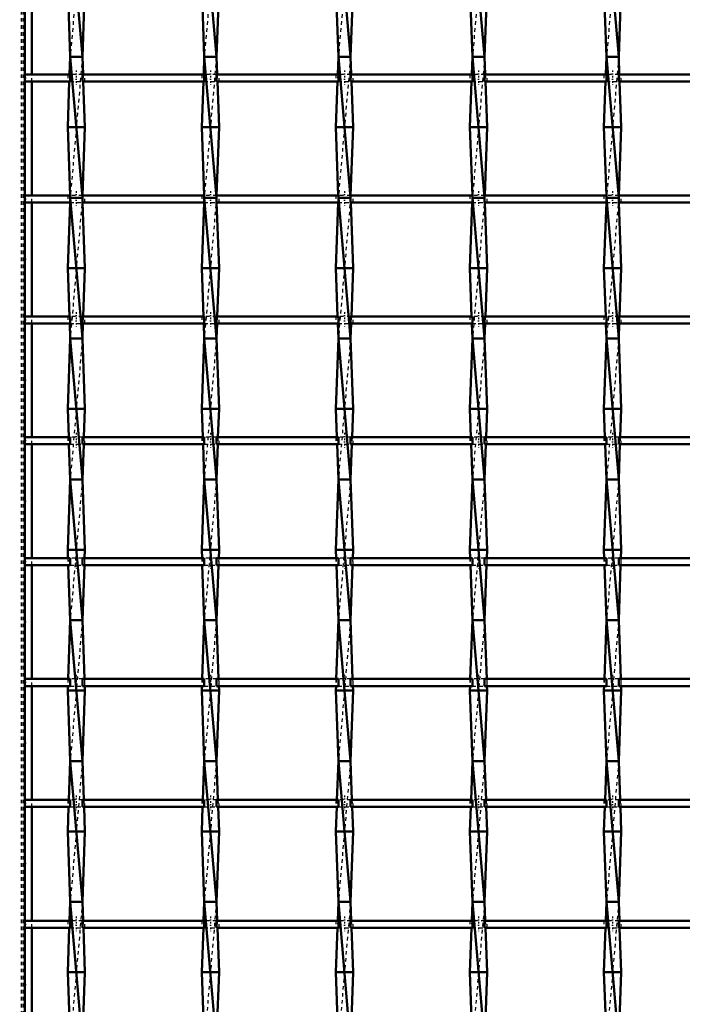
# Model space of a CAD drawing. Header units: millimetres. Extents: x -930 to 585, y -500 to 916.
# Tile 9 of 25: x -549 to -361, y 149 to 429. Entities that reach past the tile are written whole.
import ezdxf

# ---------------------------------------------------------------- set-up
doc = ezdxf.new("R2010")
doc.units = ezdxf.units.MM
doc.linetypes.add('Center', pattern=[1.5, 0.45, -0.5, 0.05, -0.5])
doc.linetypes.add('Dashed', pattern=[2, 1, -1])
for name, color, linetype, lineweight in [('2d ConnectionPoints', 7, 'Continuous', 50), ('AM_0', 7, 'Continuous', 50), ('AM_5', 3, 'Continuous', 25), ('AM_7', 7, 'Center', 25), ('AM_9', 6, 'Dashed', 25)]:
    doc.layers.add(name, color=color, linetype=linetype, lineweight=lineweight)
doc.dimstyles.new('ISO-25', dxfattribs={"dimtxt": 2.5, "dimasz": 2.5, "dimexe": 1.25, "dimexo": 0.625, "dimtad": 1, "dimtxsty": 'Standard', "dimcen": 2.5, "dimadec": 0, "dimazin": 0, "dimtfac": 1, "dimtmove": 0, "dimatfit": 3, "dimfxl": 1, "dimarcsym": 0})

# ---------------------------------------------------------------- blocks, each defined once
blk = doc.blocks.new('3_3egbe3l5vehtsiebuu7mvmm3l________0_in_LSSP23034382111100100035010_4')
at = {"layer": 'AM_0'}
for p, q in [((-535.13, 458), (-531.67, 418)), ((-535.85, 438), (-535.13, 418)), ((-530.95, 438), (-531.67, 418)), ((-535.13, 418), (-535.31, 412.96)), ((-535.13, 418), (-531.67, 378)), ((-531.67, 418), (-535.13, 418)), ((-531.67, 418), (-531.49, 412.96)), ((-535.39, 410.96), (-535.85, 398)), ((-531.41, 410.96), (-530.95, 398)), ((-535.85, 398), (-535.16, 378.63)), ((-530.95, 398), (-535.85, 398)), ((-530.95, 398), (-531.64, 378.63)), ((-531.67, 378), (-535.13, 378)), ((-535.13, 378), (-531.67, 338)), ((-535.18, 376.63), (-535.85, 358)), ((-531.62, 376.63), (-530.95, 358)), ((-530.95, 358), (-535.85, 358)), ((-535.85, 358), (-535.36, 344.3)), ((-530.95, 358), (-531.44, 344.3)), ((-535.29, 342.3), (-535.13, 338)), ((-531.51, 342.3), (-531.67, 338)), ((-535.13, 338), (-535.85, 318)), ((-531.67, 338), (-535.13, 338)), ((-535.13, 338), (-531.67, 298)), ((-531.67, 338), (-530.95, 318)), ((-530.95, 318), (-535.85, 318)), ((-535.85, 318), (-535.56, 309.97)), ((-530.95, 318), (-531.24, 309.97)), ((-535.49, 307.97), (-535.13, 298)), ((-531.31, 307.97), (-531.67, 298)), ((-535.13, 298), (-535.85, 278)), ((-535.13, 298), (-531.67, 258)), ((-531.67, 298), (-535.13, 298)), ((-531.67, 298), (-530.95, 278)), ((-530.95, 278), (-535.85, 278)), ((-535.85, 278), (-535.77, 275.64)), ((-530.95, 278), (-531.03, 275.64)), ((-535.69, 273.64), (-535.13, 258)), ((-531.11, 273.64), (-531.67, 258)), ((-535.13, 258), (-535.73, 241.31)), ((-535.13, 258), (-531.67, 218)), ((-531.67, 258), (-535.13, 258)), ((-531.67, 258), (-531.07, 241.31)), ((-535.8, 239.31), (-535.85, 238)), ((-535.85, 238), (-535.13, 218)), ((-530.95, 238), (-535.85, 238)), ((-530.95, 238), (-531.67, 218)), ((-531, 239.31), (-530.95, 238)), ((-535.13, 218), (-535.53, 206.98)), ((-535.13, 218), (-531.67, 178)), ((-531.67, 218), (-535.13, 218)), ((-531.67, 218), (-531.27, 206.98)), ((-535.6, 204.98), (-535.85, 198)), ((-531.2, 204.98), (-530.95, 198)), ((-535.85, 198), (-535.13, 178)), ((-530.95, 198), (-535.85, 198)), ((-530.95, 198), (-531.67, 178)), ((-535.13, 178), (-535.32, 172.65)), ((-535.13, 178), (-531.67, 138)), ((-531.67, 178), (-535.13, 178)), ((-531.67, 178), (-531.48, 172.65)), ((-535.4, 170.65), (-535.85, 158)), ((-531.4, 170.65), (-530.95, 158)), ((-530.95, 158), (-535.85, 158)), ((-535.85, 158), (-535.13, 138)), ((-530.95, 158), (-531.66, 138.32))]:
    blk.add_line(p, q, dxfattribs=at)
at = {"layer": 'AM_9'}
for p, q in [((-531.67, 458), (-535.13, 418)), ((-531.67, 418), (-535.13, 378)), ((-535.31, 412.96), (-535.39, 410.96)), ((-531.49, 412.96), (-531.41, 410.96)), ((-535.13, 378), (-535.18, 376.63)), ((-535.16, 378.63), (-535.13, 378)), ((-531.67, 378), (-535.13, 338)), ((-531.64, 378.63), (-531.67, 378)), ((-531.67, 378), (-531.62, 376.63)), ((-535.36, 344.3), (-535.29, 342.3)), ((-531.44, 344.3), (-531.51, 342.3)), ((-531.67, 338), (-535.13, 298)), ((-535.56, 309.97), (-535.49, 307.97)), ((-531.24, 309.97), (-531.31, 307.97)), ((-531.67, 298), (-535.13, 258)), ((-535.77, 275.64), (-535.69, 273.64)), ((-531.03, 275.64), (-531.11, 273.64)), ((-531.67, 258), (-535.13, 218)), ((-535.73, 241.31), (-535.8, 239.31)), ((-531.07, 241.31), (-531, 239.31)), ((-531.67, 218), (-535.13, 178)), ((-535.53, 206.98), (-535.6, 204.98)), ((-531.27, 206.98), (-531.2, 204.98)), ((-531.67, 178), (-535.13, 138)), ((-535.32, 172.65), (-535.4, 170.65)), ((-531.48, 172.65), (-531.4, 170.65))]:
    blk.add_line(p, q, dxfattribs=at)
blk = doc.blocks.new('4_963rknraaksx0nqyhf31gqsmm________0_in_LSSP23034382111100100035010_4')
at = {"layer": 'AM_0'}
for p, q in [((-497.03, 458), (-493.57, 418)), ((-497.75, 438), (-497.03, 418)), ((-492.85, 438), (-493.57, 418)), ((-497.03, 418), (-497.21, 412.96)), ((-497.03, 418), (-493.57, 378)), ((-493.57, 418), (-497.03, 418)), ((-493.57, 418), (-493.39, 412.96)), ((-497.29, 410.96), (-497.75, 398)), ((-493.31, 410.96), (-492.85, 398)), ((-492.85, 398), (-497.75, 398)), ((-497.75, 398), (-497.06, 378.63)), ((-492.85, 398), (-493.54, 378.63)), ((-493.57, 378), (-497.03, 378)), ((-497.03, 378), (-493.57, 338)), ((-497.08, 376.63), (-497.75, 358)), ((-493.52, 376.63), (-492.85, 358)), ((-492.85, 358), (-497.75, 358)), ((-497.75, 358), (-497.26, 344.3)), ((-492.85, 358), (-493.34, 344.3)), ((-497.19, 342.3), (-497.03, 338)), ((-493.41, 342.3), (-493.57, 338)), ((-497.03, 338), (-497.75, 318)), ((-497.03, 338), (-493.57, 298)), ((-493.57, 338), (-497.03, 338)), ((-493.57, 338), (-492.85, 318)), ((-492.85, 318), (-497.75, 318)), ((-497.75, 318), (-497.46, 309.97)), ((-492.85, 318), (-493.14, 309.97)), ((-497.39, 307.97), (-497.03, 298)), ((-493.21, 307.97), (-493.57, 298)), ((-497.03, 298), (-497.75, 278)), ((-497.03, 298), (-493.57, 258)), ((-493.57, 298), (-497.03, 298)), ((-493.57, 298), (-492.85, 278)), ((-492.85, 278), (-497.75, 278)), ((-497.75, 278), (-497.67, 275.64)), ((-492.85, 278), (-492.93, 275.64)), ((-497.59, 273.64), (-497.03, 258)), ((-493.01, 273.64), (-493.57, 258)), ((-497.03, 258), (-497.63, 241.31)), ((-497.03, 258), (-493.57, 218)), ((-493.57, 258), (-497.03, 258)), ((-493.57, 258), (-492.97, 241.31)), ((-497.7, 239.31), (-497.75, 238)), ((-497.75, 238), (-497.03, 218)), ((-492.85, 238), (-497.75, 238)), ((-492.85, 238), (-493.57, 218)), ((-492.9, 239.31), (-492.85, 238)), ((-497.03, 218), (-497.43, 206.98)), ((-497.03, 218), (-493.57, 178)), ((-493.57, 218), (-497.03, 218)), ((-493.57, 218), (-493.17, 206.98)), ((-497.5, 204.98), (-497.75, 198)), ((-493.1, 204.98), (-492.85, 198)), ((-492.85, 198), (-497.75, 198)), ((-497.75, 198), (-497.03, 178)), ((-492.85, 198), (-493.57, 178)), ((-497.03, 178), (-497.22, 172.65)), ((-497.03, 178), (-493.57, 138)), ((-493.57, 178), (-497.03, 178)), ((-493.57, 178), (-493.38, 172.65)), ((-497.3, 170.65), (-497.75, 158)), ((-493.3, 170.65), (-492.85, 158)), ((-492.85, 158), (-497.75, 158)), ((-497.75, 158), (-497.03, 138)), ((-492.85, 158), (-493.56, 138.32))]:
    blk.add_line(p, q, dxfattribs=at)
at = {"layer": 'AM_9'}
for p, q in [((-493.57, 458), (-497.03, 418)), ((-493.57, 418), (-497.03, 378)), ((-497.21, 412.96), (-497.29, 410.96)), ((-493.39, 412.96), (-493.31, 410.96)), ((-497.03, 378), (-497.08, 376.63)), ((-497.06, 378.63), (-497.03, 378)), ((-493.57, 378), (-497.03, 338)), ((-493.54, 378.63), (-493.57, 378)), ((-493.57, 378), (-493.52, 376.63)), ((-497.26, 344.3), (-497.19, 342.3)), ((-493.34, 344.3), (-493.41, 342.3)), ((-493.57, 338), (-497.03, 298)), ((-497.46, 309.97), (-497.39, 307.97)), ((-493.14, 309.97), (-493.21, 307.97)), ((-493.57, 298), (-497.03, 258)), ((-497.67, 275.64), (-497.59, 273.64)), ((-492.93, 275.64), (-493.01, 273.64)), ((-493.57, 258), (-497.03, 218)), ((-497.63, 241.31), (-497.7, 239.31)), ((-492.97, 241.31), (-492.9, 239.31)), ((-493.57, 218), (-497.03, 178)), ((-497.43, 206.98), (-497.5, 204.98)), ((-493.17, 206.98), (-493.1, 204.98)), ((-493.57, 178), (-497.03, 138)), ((-497.22, 172.65), (-497.3, 170.65)), ((-493.38, 172.65), (-493.3, 170.65))]:
    blk.add_line(p, q, dxfattribs=at)
blk = doc.blocks.new('5_50bdlquj2d89p5qtvpvhg0ozg________0_in_LSSP23034382111100100035010_4')
at = {"layer": 'AM_0'}
for p, q in [((-458.93, 458), (-455.47, 418)), ((-459.65, 438), (-458.93, 418)), ((-454.75, 438), (-455.47, 418)), ((-458.93, 418), (-459.11, 412.96)), ((-458.93, 418), (-455.47, 378)), ((-455.47, 418), (-458.93, 418)), ((-455.47, 418), (-455.29, 412.96)), ((-459.19, 410.96), (-459.65, 398)), ((-455.21, 410.96), (-454.75, 398)), ((-459.65, 398), (-458.96, 378.63)), ((-454.75, 398), (-459.65, 398)), ((-454.75, 398), (-455.44, 378.63)), ((-458.93, 378), (-455.47, 338)), ((-455.47, 378), (-458.93, 378)), ((-458.98, 376.63), (-459.65, 358)), ((-455.42, 376.63), (-454.75, 358)), ((-454.75, 358), (-459.65, 358)), ((-459.65, 358), (-459.16, 344.3)), ((-454.75, 358), (-455.24, 344.3)), ((-459.09, 342.3), (-458.93, 338)), ((-455.31, 342.3), (-455.47, 338)), ((-458.93, 338), (-459.65, 318)), ((-455.47, 338), (-458.93, 338)), ((-458.93, 338), (-455.47, 298)), ((-455.47, 338), (-454.75, 318)), ((-454.75, 318), (-459.65, 318)), ((-459.65, 318), (-459.36, 309.97)), ((-454.75, 318), (-455.04, 309.97)), ((-459.29, 307.97), (-458.93, 298)), ((-455.11, 307.97), (-455.47, 298)), ((-458.93, 298), (-459.65, 278)), ((-458.93, 298), (-455.47, 258)), ((-455.47, 298), (-458.93, 298)), ((-455.47, 298), (-454.75, 278)), ((-459.65, 278), (-459.57, 275.64)), ((-454.75, 278), (-459.65, 278)), ((-454.75, 278), (-454.83, 275.64)), ((-459.49, 273.64), (-458.93, 258)), ((-454.91, 273.64), (-455.47, 258)), ((-458.93, 258), (-459.53, 241.31)), ((-458.93, 258), (-455.47, 218)), ((-455.47, 258), (-458.93, 258)), ((-455.47, 258), (-454.87, 241.31)), ((-459.6, 239.31), (-459.65, 238)), ((-454.75, 238), (-459.65, 238)), ((-459.65, 238), (-458.93, 218)), ((-454.75, 238), (-455.47, 218)), ((-454.8, 239.31), (-454.75, 238)), ((-458.93, 218), (-459.33, 206.98)), ((-458.93, 218), (-455.47, 178)), ((-455.47, 218), (-458.93, 218)), ((-455.47, 218), (-455.07, 206.98)), ((-459.4, 204.98), (-459.65, 198)), ((-455, 204.98), (-454.75, 198)), ((-459.65, 198), (-458.93, 178)), ((-454.75, 198), (-459.65, 198)), ((-454.75, 198), (-455.47, 178)), ((-458.93, 178), (-459.12, 172.65)), ((-458.93, 178), (-455.47, 138)), ((-455.47, 178), (-458.93, 178)), ((-455.47, 178), (-455.28, 172.65)), ((-459.2, 170.65), (-459.65, 158)), ((-455.2, 170.65), (-454.75, 158)), ((-454.75, 158), (-459.65, 158)), ((-459.65, 158), (-458.93, 138)), ((-454.75, 158), (-455.46, 138.32))]:
    blk.add_line(p, q, dxfattribs=at)
at = {"layer": 'AM_9'}
for p, q in [((-455.47, 458), (-458.93, 418)), ((-455.47, 418), (-458.93, 378)), ((-459.11, 412.96), (-459.19, 410.96)), ((-455.29, 412.96), (-455.21, 410.96)), ((-458.93, 378), (-458.98, 376.63)), ((-458.96, 378.63), (-458.93, 378)), ((-455.47, 378), (-458.93, 338)), ((-455.44, 378.63), (-455.47, 378)), ((-455.47, 378), (-455.42, 376.63)), ((-459.16, 344.3), (-459.09, 342.3)), ((-455.24, 344.3), (-455.31, 342.3)), ((-455.47, 338), (-458.93, 298)), ((-459.36, 309.97), (-459.29, 307.97)), ((-455.04, 309.97), (-455.11, 307.97)), ((-455.47, 298), (-458.93, 258)), ((-459.57, 275.64), (-459.49, 273.64)), ((-454.83, 275.64), (-454.91, 273.64)), ((-455.47, 258), (-458.93, 218)), ((-459.53, 241.31), (-459.6, 239.31)), ((-454.87, 241.31), (-454.8, 239.31)), ((-455.47, 218), (-458.93, 178)), ((-459.33, 206.98), (-459.4, 204.98)), ((-455.07, 206.98), (-455, 204.98)), ((-455.47, 178), (-458.93, 138)), ((-459.12, 172.65), (-459.2, 170.65)), ((-455.28, 172.65), (-455.2, 170.65))]:
    blk.add_line(p, q, dxfattribs=at)
blk = doc.blocks.new('6_j9bqoj3qxw4sdtdt166936h1l________0_in_LSSP23034382111100100035010_4')
at = {"layer": 'AM_0'}
for p, q in [((-420.83, 458), (-417.37, 418)), ((-421.55, 438), (-420.83, 418)), ((-416.65, 438), (-417.37, 418)), ((-420.83, 418), (-421.01, 412.96)), ((-420.83, 418), (-417.37, 378)), ((-417.37, 418), (-420.83, 418)), ((-417.37, 418), (-417.19, 412.96)), ((-421.09, 410.96), (-421.55, 398)), ((-417.11, 410.96), (-416.65, 398)), ((-421.55, 398), (-420.86, 378.63)), ((-416.65, 398), (-421.55, 398)), ((-416.65, 398), (-417.34, 378.63)), ((-420.83, 378), (-417.37, 338)), ((-417.37, 378), (-420.83, 378)), ((-420.88, 376.63), (-421.55, 358)), ((-417.32, 376.63), (-416.65, 358)), ((-416.65, 358), (-421.55, 358)), ((-421.55, 358), (-421.06, 344.3)), ((-416.65, 358), (-417.14, 344.3)), ((-420.99, 342.3), (-420.83, 338)), ((-417.21, 342.3), (-417.37, 338)), ((-420.83, 338), (-421.55, 318)), ((-420.83, 338), (-417.37, 298)), ((-417.37, 338), (-420.83, 338)), ((-417.37, 338), (-416.65, 318)), ((-416.65, 318), (-421.55, 318)), ((-421.55, 318), (-421.26, 309.97)), ((-416.65, 318), (-416.94, 309.97)), ((-421.19, 307.97), (-420.83, 298)), ((-417.01, 307.97), (-417.37, 298)), ((-420.83, 298), (-421.55, 278)), ((-417.37, 298), (-420.83, 298)), ((-420.83, 298), (-417.37, 258)), ((-417.37, 298), (-416.65, 278)), ((-416.65, 278), (-421.55, 278)), ((-421.55, 278), (-421.47, 275.64)), ((-416.65, 278), (-416.73, 275.64)), ((-421.39, 273.64), (-420.83, 258)), ((-416.81, 273.64), (-417.37, 258)), ((-420.83, 258), (-421.43, 241.31)), ((-420.83, 258), (-417.37, 218)), ((-417.37, 258), (-420.83, 258)), ((-417.37, 258), (-416.77, 241.31)), ((-421.5, 239.31), (-421.55, 238)), ((-421.55, 238), (-420.83, 218)), ((-416.65, 238), (-421.55, 238)), ((-416.65, 238), (-417.37, 218)), ((-416.7, 239.31), (-416.65, 238)), ((-420.83, 218), (-421.23, 206.98)), ((-420.83, 218), (-417.37, 178)), ((-417.37, 218), (-420.83, 218)), ((-417.37, 218), (-416.97, 206.98)), ((-421.3, 204.98), (-421.55, 198)), ((-416.9, 204.98), (-416.65, 198)), ((-416.65, 198), (-421.55, 198)), ((-421.55, 198), (-420.83, 178)), ((-416.65, 198), (-417.37, 178)), ((-420.83, 178), (-421.02, 172.65)), ((-420.83, 178), (-417.37, 138)), ((-417.37, 178), (-420.83, 178)), ((-417.37, 178), (-417.18, 172.65)), ((-421.1, 170.65), (-421.55, 158)), ((-417.1, 170.65), (-416.65, 158)), ((-416.65, 158), (-421.55, 158)), ((-421.55, 158), (-420.83, 138)), ((-416.65, 158), (-417.36, 138.32))]:
    blk.add_line(p, q, dxfattribs=at)
at = {"layer": 'AM_9'}
for p, q in [((-417.37, 458), (-420.83, 418)), ((-417.37, 418), (-420.83, 378)), ((-421.01, 412.96), (-421.09, 410.96)), ((-417.19, 412.96), (-417.11, 410.96)), ((-420.83, 378), (-420.88, 376.63)), ((-420.86, 378.63), (-420.83, 378)), ((-417.37, 378), (-420.83, 338)), ((-417.34, 378.63), (-417.37, 378)), ((-417.37, 378), (-417.32, 376.63)), ((-421.06, 344.3), (-420.99, 342.3)), ((-417.14, 344.3), (-417.21, 342.3)), ((-417.37, 338), (-420.83, 298)), ((-421.26, 309.97), (-421.19, 307.97)), ((-416.94, 309.97), (-417.01, 307.97)), ((-417.37, 298), (-420.83, 258)), ((-421.47, 275.64), (-421.39, 273.64)), ((-416.73, 275.64), (-416.81, 273.64)), ((-417.37, 258), (-420.83, 218)), ((-421.43, 241.31), (-421.5, 239.31)), ((-416.77, 241.31), (-416.7, 239.31)), ((-417.37, 218), (-420.83, 178)), ((-421.23, 206.98), (-421.3, 204.98)), ((-416.97, 206.98), (-416.9, 204.98)), ((-417.37, 178), (-420.83, 138)), ((-421.02, 172.65), (-421.1, 170.65)), ((-417.18, 172.65), (-417.1, 170.65))]:
    blk.add_line(p, q, dxfattribs=at)
blk = doc.blocks.new('7_o66nvhsksanqohrczt74eu8ko________0_in_LSSP23034382111100100035010_4')
at = {"layer": 'AM_0'}
for p, q in [((-382.73, 458), (-379.27, 418)), ((-383.45, 438), (-382.73, 418)), ((-378.55, 438), (-379.27, 418)), ((-382.73, 418), (-382.91, 412.96)), ((-382.73, 418), (-379.27, 378)), ((-379.27, 418), (-382.73, 418)), ((-379.27, 418), (-379.09, 412.96)), ((-382.99, 410.96), (-383.45, 398)), ((-379.01, 410.96), (-378.55, 398)), ((-383.45, 398), (-382.76, 378.63)), ((-378.55, 398), (-383.45, 398)), ((-378.55, 398), (-379.24, 378.63)), ((-379.27, 378), (-382.73, 378)), ((-382.73, 378), (-379.27, 338)), ((-382.78, 376.63), (-383.45, 358)), ((-379.22, 376.63), (-378.55, 358)), ((-378.55, 358), (-383.45, 358)), ((-383.45, 358), (-382.96, 344.3)), ((-378.55, 358), (-379.04, 344.3)), ((-382.89, 342.3), (-382.73, 338)), ((-379.11, 342.3), (-379.27, 338)), ((-382.73, 338), (-383.45, 318)), ((-382.73, 338), (-379.27, 298)), ((-379.27, 338), (-382.73, 338)), ((-379.27, 338), (-378.55, 318)), ((-378.55, 318), (-383.45, 318)), ((-383.45, 318), (-383.16, 309.97)), ((-378.55, 318), (-378.84, 309.97)), ((-383.09, 307.97), (-382.73, 298)), ((-378.91, 307.97), (-379.27, 298)), ((-382.73, 298), (-383.45, 278)), ((-379.27, 298), (-382.73, 298)), ((-382.73, 298), (-379.27, 258)), ((-379.27, 298), (-378.55, 278)), ((-378.55, 278), (-383.45, 278)), ((-383.45, 278), (-383.37, 275.64)), ((-378.55, 278), (-378.63, 275.64)), ((-383.29, 273.64), (-382.73, 258)), ((-378.71, 273.64), (-379.27, 258)), ((-382.73, 258), (-383.33, 241.31)), ((-382.73, 258), (-379.27, 218)), ((-379.27, 258), (-382.73, 258)), ((-379.27, 258), (-378.67, 241.31)), ((-383.4, 239.31), (-383.45, 238)), ((-383.45, 238), (-382.73, 218)), ((-378.55, 238), (-383.45, 238)), ((-378.55, 238), (-379.27, 218)), ((-378.6, 239.31), (-378.55, 238)), ((-382.73, 218), (-383.13, 206.98)), ((-382.73, 218), (-379.27, 178)), ((-379.27, 218), (-382.73, 218)), ((-379.27, 218), (-378.87, 206.98)), ((-383.2, 204.98), (-383.45, 198)), ((-378.8, 204.98), (-378.55, 198)), ((-378.55, 198), (-383.45, 198)), ((-383.45, 198), (-382.73, 178)), ((-378.55, 198), (-379.27, 178)), ((-382.73, 178), (-382.92, 172.65)), ((-382.73, 178), (-379.27, 138)), ((-379.27, 178), (-382.73, 178)), ((-379.27, 178), (-379.08, 172.65)), ((-383, 170.65), (-383.45, 158)), ((-379, 170.65), (-378.55, 158)), ((-378.55, 158), (-383.45, 158)), ((-383.45, 158), (-382.73, 138)), ((-378.55, 158), (-379.26, 138.32))]:
    blk.add_line(p, q, dxfattribs=at)
at = {"layer": 'AM_9'}
for p, q in [((-379.27, 458), (-382.73, 418)), ((-379.27, 418), (-382.73, 378)), ((-382.91, 412.96), (-382.99, 410.96)), ((-379.09, 412.96), (-379.01, 410.96)), ((-382.73, 378), (-382.78, 376.63)), ((-382.76, 378.63), (-382.73, 378)), ((-379.27, 378), (-382.73, 338)), ((-379.24, 378.63), (-379.27, 378)), ((-379.27, 378), (-379.22, 376.63)), ((-382.96, 344.3), (-382.89, 342.3)), ((-379.04, 344.3), (-379.11, 342.3)), ((-379.27, 338), (-382.73, 298)), ((-383.16, 309.97), (-383.09, 307.97)), ((-378.84, 309.97), (-378.91, 307.97)), ((-379.27, 298), (-382.73, 258)), ((-383.37, 275.64), (-383.29, 273.64)), ((-378.63, 275.64), (-378.71, 273.64)), ((-379.27, 258), (-382.73, 218)), ((-383.33, 241.31), (-383.4, 239.31)), ((-378.67, 241.31), (-378.6, 239.31)), ((-379.27, 218), (-382.73, 178)), ((-383.13, 206.98), (-383.2, 204.98)), ((-378.87, 206.98), (-378.8, 204.98)), ((-379.27, 178), (-382.73, 138)), ((-382.92, 172.65), (-383, 170.65)), ((-379.08, 172.65), (-379, 170.65))]:
    blk.add_line(p, q, dxfattribs=at)
blk = doc.blocks.new('52_bo0skcj2dh48i9tv4er1e4zwa________0_in_LSSP23034382111100100035010_4')
at = {"layer": 'AM_0'}
for p, q in [((-535.13, 172.65), (-548, 172.65)), ((-548, 172.65), (-548, 170.65)), ((-535.13, 170.65), (-548, 170.65)), ((-535.13, 172.65), (-535.13, 170.65)), ((-497.03, 172.65), (-531.67, 172.65)), ((-531.67, 170.65), (-531.67, 172.65)), ((-497.03, 170.65), (-531.67, 170.65)), ((-497.03, 172.65), (-497.03, 170.65)), ((-493.57, 170.65), (-493.57, 172.65)), ((-458.93, 172.65), (-493.57, 172.65)), ((-458.93, 170.65), (-493.57, 170.65)), ((-458.93, 172.65), (-458.93, 170.65)), ((-420.83, 172.65), (-455.47, 172.65)), ((-455.47, 170.65), (-455.47, 172.65)), ((-420.83, 170.65), (-455.47, 170.65)), ((-420.83, 172.65), (-420.83, 170.65)), ((-417.37, 170.65), (-417.37, 172.65)), ((-382.73, 172.65), (-417.37, 172.65)), ((-382.73, 170.65), (-417.37, 170.65)), ((-382.73, 172.65), (-382.73, 170.65)), ((-379.27, 170.65), (-379.27, 172.65)), ((-344.63, 172.65), (-379.27, 172.65)), ((-344.63, 170.65), (-379.27, 170.65))]:
    blk.add_line(p, q, dxfattribs=at)
at = {"layer": 'AM_7'}
for p, q in [((-533.4, 173.85), (-533.4, 169.45)), ((-495.3, 173.85), (-495.3, 169.45)), ((-457.2, 173.85), (-457.2, 169.45)), ((-419.1, 173.85), (-419.1, 169.45)), ((-381, 173.85), (-381, 169.45))]:
    blk.add_line(p, q, dxfattribs=at)
at = {"layer": 'AM_9'}
for p, q in [((-535.85, 172.65), (-535.85, 170.65)), ((-531.67, 172.65), (-535.13, 172.65)), ((-535.13, 170.65), (-531.67, 170.65)), ((-530.95, 170.65), (-530.95, 172.65)), ((-497.75, 172.65), (-497.75, 170.65)), ((-493.57, 172.65), (-497.03, 172.65)), ((-497.03, 170.65), (-493.57, 170.65)), ((-492.85, 170.65), (-492.85, 172.65)), ((-459.65, 172.65), (-459.65, 170.65)), ((-455.47, 172.65), (-458.93, 172.65)), ((-458.93, 170.65), (-455.47, 170.65)), ((-454.75, 170.65), (-454.75, 172.65)), ((-421.55, 172.65), (-421.55, 170.65)), ((-417.37, 172.65), (-420.83, 172.65)), ((-420.83, 170.65), (-417.37, 170.65)), ((-416.65, 170.65), (-416.65, 172.65)), ((-383.45, 172.65), (-383.45, 170.65)), ((-379.27, 172.65), (-382.73, 172.65)), ((-382.73, 170.65), (-379.27, 170.65)), ((-378.55, 170.65), (-378.55, 172.65))]:
    blk.add_line(p, q, dxfattribs=at)
blk = doc.blocks.new('53_t6hfsoa34189sudasywm6yw0f________0_in_LSSP23034382111100100035010_4')
at = {"layer": 'AM_0'}
for p, q in [((-535.13, 206.98), (-548, 206.98)), ((-548, 206.98), (-548, 204.98)), ((-535.13, 206.98), (-535.13, 204.98)), ((-497.03, 206.98), (-531.67, 206.98)), ((-531.67, 204.98), (-531.67, 206.98)), ((-497.03, 206.98), (-497.03, 204.98)), ((-493.57, 204.98), (-493.57, 206.98)), ((-458.93, 206.98), (-493.57, 206.98)), ((-458.93, 206.98), (-458.93, 204.98)), ((-420.83, 206.98), (-455.47, 206.98)), ((-455.47, 204.98), (-455.47, 206.98)), ((-420.83, 206.98), (-420.83, 204.98)), ((-417.37, 204.98), (-417.37, 206.98)), ((-382.73, 206.98), (-417.37, 206.98)), ((-382.73, 206.98), (-382.73, 204.98)), ((-379.27, 204.98), (-379.27, 206.98)), ((-344.63, 206.98), (-379.27, 206.98)), ((-535.13, 204.98), (-548, 204.98)), ((-497.03, 204.98), (-531.67, 204.98)), ((-458.93, 204.98), (-493.57, 204.98)), ((-420.83, 204.98), (-455.47, 204.98)), ((-382.73, 204.98), (-417.37, 204.98)), ((-344.63, 204.98), (-379.27, 204.98))]:
    blk.add_line(p, q, dxfattribs=at)
at = {"layer": 'AM_7'}
for p, q in [((-533.4, 208.18), (-533.4, 203.78)), ((-495.3, 208.18), (-495.3, 203.78)), ((-457.2, 208.18), (-457.2, 203.78)), ((-419.1, 208.18), (-419.1, 203.78)), ((-381, 208.18), (-381, 203.78))]:
    blk.add_line(p, q, dxfattribs=at)
at = {"layer": 'AM_9'}
for p, q in [((-535.85, 206.98), (-535.85, 204.98)), ((-531.67, 206.98), (-535.13, 206.98)), ((-530.95, 204.98), (-530.95, 206.98)), ((-497.75, 206.98), (-497.75, 204.98)), ((-493.57, 206.98), (-497.03, 206.98)), ((-492.85, 204.98), (-492.85, 206.98)), ((-459.65, 206.98), (-459.65, 204.98)), ((-455.47, 206.98), (-458.93, 206.98)), ((-454.75, 204.98), (-454.75, 206.98)), ((-421.55, 206.98), (-421.55, 204.98)), ((-417.37, 206.98), (-420.83, 206.98)), ((-416.65, 204.98), (-416.65, 206.98)), ((-383.45, 206.98), (-383.45, 204.98)), ((-379.27, 206.98), (-382.73, 206.98)), ((-378.55, 204.98), (-378.55, 206.98)), ((-535.13, 204.98), (-531.67, 204.98)), ((-497.03, 204.98), (-493.57, 204.98)), ((-458.93, 204.98), (-455.47, 204.98)), ((-420.83, 204.98), (-417.37, 204.98)), ((-382.73, 204.98), (-379.27, 204.98))]:
    blk.add_line(p, q, dxfattribs=at)
blk = doc.blocks.new('54_14nanv0e6lyi1um724d1sdkac________0_in_LSSP23034382111100100035010_4')
at = {"layer": 'AM_0'}
for p, q in [((-535.13, 241.31), (-548, 241.31)), ((-548, 241.31), (-548, 239.31)), ((-535.13, 241.31), (-535.13, 239.31)), ((-497.03, 241.31), (-531.67, 241.31)), ((-531.67, 239.31), (-531.67, 241.31)), ((-497.03, 241.31), (-497.03, 239.31)), ((-458.93, 241.31), (-493.57, 241.31)), ((-493.57, 239.31), (-493.57, 241.31)), ((-458.93, 241.31), (-458.93, 239.31)), ((-420.83, 241.31), (-455.47, 241.31)), ((-455.47, 239.31), (-455.47, 241.31)), ((-420.83, 241.31), (-420.83, 239.31)), ((-417.37, 239.31), (-417.37, 241.31)), ((-382.73, 241.31), (-417.37, 241.31)), ((-382.73, 241.31), (-382.73, 239.31)), ((-344.63, 241.31), (-379.27, 241.31)), ((-379.27, 239.31), (-379.27, 241.31)), ((-535.13, 239.31), (-548, 239.31)), ((-497.03, 239.31), (-531.67, 239.31)), ((-458.93, 239.31), (-493.57, 239.31)), ((-420.83, 239.31), (-455.47, 239.31)), ((-382.73, 239.31), (-417.37, 239.31)), ((-344.63, 239.31), (-379.27, 239.31))]:
    blk.add_line(p, q, dxfattribs=at)
at = {"layer": 'AM_7'}
for p, q in [((-533.4, 242.51), (-533.4, 238.11)), ((-495.3, 242.51), (-495.3, 238.11)), ((-457.2, 242.51), (-457.2, 238.11)), ((-419.1, 242.51), (-419.1, 238.11)), ((-381, 242.51), (-381, 238.11))]:
    blk.add_line(p, q, dxfattribs=at)
at = {"layer": 'AM_9'}
for p, q in [((-535.85, 241.31), (-535.85, 239.31)), ((-531.67, 241.31), (-535.13, 241.31)), ((-530.95, 239.31), (-530.95, 241.31)), ((-497.75, 241.31), (-497.75, 239.31)), ((-493.57, 241.31), (-497.03, 241.31)), ((-492.85, 239.31), (-492.85, 241.31)), ((-459.65, 241.31), (-459.65, 239.31)), ((-455.47, 241.31), (-458.93, 241.31)), ((-454.75, 239.31), (-454.75, 241.31)), ((-421.55, 241.31), (-421.55, 239.31)), ((-417.37, 241.31), (-420.83, 241.31)), ((-416.65, 239.31), (-416.65, 241.31)), ((-383.45, 241.31), (-383.45, 239.31)), ((-379.27, 241.31), (-382.73, 241.31)), ((-378.55, 239.31), (-378.55, 241.31)), ((-535.13, 239.31), (-531.67, 239.31)), ((-497.03, 239.31), (-493.57, 239.31)), ((-458.93, 239.31), (-455.47, 239.31)), ((-420.83, 239.31), (-417.37, 239.31)), ((-382.73, 239.31), (-379.27, 239.31))]:
    blk.add_line(p, q, dxfattribs=at)
blk = doc.blocks.new('55_hz07bn13brqvu5chypmu81zwe________0_in_LSSP23034382111100100035010_4')
at = {"layer": 'AM_0'}
for p, q in [((-535.13, 275.64), (-548, 275.64)), ((-548, 275.64), (-548, 273.64)), ((-535.13, 275.64), (-535.13, 273.64)), ((-497.03, 275.64), (-531.67, 275.64)), ((-531.67, 273.64), (-531.67, 275.64)), ((-497.03, 275.64), (-497.03, 273.64)), ((-493.57, 273.64), (-493.57, 275.64)), ((-458.93, 275.64), (-493.57, 275.64)), ((-458.93, 275.64), (-458.93, 273.64)), ((-455.47, 273.64), (-455.47, 275.64)), ((-420.83, 275.64), (-455.47, 275.64)), ((-420.83, 275.64), (-420.83, 273.64)), ((-382.73, 275.64), (-417.37, 275.64)), ((-417.37, 273.64), (-417.37, 275.64)), ((-382.73, 275.64), (-382.73, 273.64)), ((-379.27, 273.64), (-379.27, 275.64)), ((-344.63, 275.64), (-379.27, 275.64)), ((-535.13, 273.64), (-548, 273.64)), ((-497.03, 273.64), (-531.67, 273.64)), ((-458.93, 273.64), (-493.57, 273.64)), ((-420.83, 273.64), (-455.47, 273.64)), ((-382.73, 273.64), (-417.37, 273.64)), ((-344.63, 273.64), (-379.27, 273.64))]:
    blk.add_line(p, q, dxfattribs=at)
at = {"layer": 'AM_7'}
for p, q in [((-533.4, 276.84), (-533.4, 272.44)), ((-495.3, 276.84), (-495.3, 272.44)), ((-457.2, 276.84), (-457.2, 272.44)), ((-419.1, 276.84), (-419.1, 272.44)), ((-381, 276.84), (-381, 272.44))]:
    blk.add_line(p, q, dxfattribs=at)
at = {"layer": 'AM_9'}
for p, q in [((-535.85, 275.64), (-535.85, 273.64)), ((-531.67, 275.64), (-535.13, 275.64)), ((-530.95, 273.64), (-530.95, 275.64)), ((-497.75, 275.64), (-497.75, 273.64)), ((-493.57, 275.64), (-497.03, 275.64)), ((-492.85, 273.64), (-492.85, 275.64)), ((-459.65, 275.64), (-459.65, 273.64)), ((-455.47, 275.64), (-458.93, 275.64)), ((-454.75, 273.64), (-454.75, 275.64)), ((-421.55, 275.64), (-421.55, 273.64)), ((-417.37, 275.64), (-420.83, 275.64)), ((-416.65, 273.64), (-416.65, 275.64)), ((-383.45, 275.64), (-383.45, 273.64)), ((-379.27, 275.64), (-382.73, 275.64)), ((-378.55, 273.64), (-378.55, 275.64)), ((-535.13, 273.64), (-531.67, 273.64)), ((-497.03, 273.64), (-493.57, 273.64)), ((-458.93, 273.64), (-455.47, 273.64)), ((-420.83, 273.64), (-417.37, 273.64)), ((-382.73, 273.64), (-379.27, 273.64))]:
    blk.add_line(p, q, dxfattribs=at)
blk = doc.blocks.new('56_a1rw9jjfgqpy0at2s59uo5d9e________0_in_LSSP23034382111100100035010_4')
at = {"layer": 'AM_0'}
for p, q in [((-535.13, 309.97), (-548, 309.97)), ((-548, 309.97), (-548, 307.97)), ((-535.13, 307.97), (-548, 307.97)), ((-535.13, 309.97), (-535.13, 307.97)), ((-497.03, 309.97), (-531.67, 309.97)), ((-531.67, 307.97), (-531.67, 309.97)), ((-497.03, 307.97), (-531.67, 307.97)), ((-497.03, 309.97), (-497.03, 307.97)), ((-458.93, 309.97), (-493.57, 309.97)), ((-493.57, 307.97), (-493.57, 309.97)), ((-458.93, 307.97), (-493.57, 307.97)), ((-458.93, 309.97), (-458.93, 307.97)), ((-420.83, 309.97), (-455.47, 309.97)), ((-455.47, 307.97), (-455.47, 309.97)), ((-420.83, 307.97), (-455.47, 307.97)), ((-420.83, 309.97), (-420.83, 307.97)), ((-382.73, 309.97), (-417.37, 309.97)), ((-417.37, 307.97), (-417.37, 309.97)), ((-382.73, 307.97), (-417.37, 307.97)), ((-382.73, 309.97), (-382.73, 307.97)), ((-379.27, 307.97), (-379.27, 309.97)), ((-344.63, 309.97), (-379.27, 309.97)), ((-344.63, 307.97), (-379.27, 307.97))]:
    blk.add_line(p, q, dxfattribs=at)
at = {"layer": 'AM_7'}
for p, q in [((-533.4, 311.17), (-533.4, 306.77)), ((-495.3, 311.17), (-495.3, 306.77)), ((-457.2, 311.17), (-457.2, 306.77)), ((-419.1, 311.17), (-419.1, 306.77)), ((-381, 311.17), (-381, 306.77))]:
    blk.add_line(p, q, dxfattribs=at)
at = {"layer": 'AM_9'}
for p, q in [((-535.85, 309.97), (-535.85, 307.97)), ((-531.67, 309.97), (-535.13, 309.97)), ((-535.13, 307.97), (-531.67, 307.97)), ((-530.95, 307.97), (-530.95, 309.97)), ((-497.75, 309.97), (-497.75, 307.97)), ((-493.57, 309.97), (-497.03, 309.97)), ((-497.03, 307.97), (-493.57, 307.97)), ((-492.85, 307.97), (-492.85, 309.97)), ((-459.65, 309.97), (-459.65, 307.97)), ((-455.47, 309.97), (-458.93, 309.97)), ((-458.93, 307.97), (-455.47, 307.97)), ((-454.75, 307.97), (-454.75, 309.97)), ((-421.55, 309.97), (-421.55, 307.97)), ((-417.37, 309.97), (-420.83, 309.97)), ((-420.83, 307.97), (-417.37, 307.97)), ((-416.65, 307.97), (-416.65, 309.97)), ((-383.45, 309.97), (-383.45, 307.97)), ((-379.27, 309.97), (-382.73, 309.97)), ((-382.73, 307.97), (-379.27, 307.97)), ((-378.55, 307.97), (-378.55, 309.97))]:
    blk.add_line(p, q, dxfattribs=at)
blk = doc.blocks.new('57_29zb4titkaiuio6rhzmstfblf________0_in_LSSP23034382111100100035010_4')
at = {"layer": 'AM_0'}
for p, q in [((-535.13, 344.3), (-548, 344.3)), ((-548, 344.3), (-548, 342.3)), ((-535.13, 344.3), (-535.13, 342.3)), ((-497.03, 344.3), (-531.67, 344.3)), ((-531.67, 342.3), (-531.67, 344.3)), ((-497.03, 344.3), (-497.03, 342.3)), ((-493.57, 342.3), (-493.57, 344.3)), ((-458.93, 344.3), (-493.57, 344.3)), ((-458.93, 344.3), (-458.93, 342.3)), ((-420.83, 344.3), (-455.47, 344.3)), ((-455.47, 342.3), (-455.47, 344.3)), ((-420.83, 344.3), (-420.83, 342.3)), ((-417.37, 342.3), (-417.37, 344.3)), ((-382.73, 344.3), (-417.37, 344.3)), ((-382.73, 344.3), (-382.73, 342.3)), ((-379.27, 342.3), (-379.27, 344.3)), ((-344.63, 344.3), (-379.27, 344.3)), ((-535.13, 342.3), (-548, 342.3)), ((-497.03, 342.3), (-531.67, 342.3)), ((-458.93, 342.3), (-493.57, 342.3)), ((-420.83, 342.3), (-455.47, 342.3)), ((-382.73, 342.3), (-417.37, 342.3)), ((-344.63, 342.3), (-379.27, 342.3))]:
    blk.add_line(p, q, dxfattribs=at)
at = {"layer": 'AM_7'}
for p, q in [((-533.4, 345.5), (-533.4, 341.1)), ((-495.3, 345.5), (-495.3, 341.1)), ((-457.2, 345.5), (-457.2, 341.1)), ((-419.1, 345.5), (-419.1, 341.1)), ((-381, 345.5), (-381, 341.1))]:
    blk.add_line(p, q, dxfattribs=at)
at = {"layer": 'AM_9'}
for p, q in [((-535.85, 344.3), (-535.85, 342.3)), ((-531.67, 344.3), (-535.13, 344.3)), ((-530.95, 342.3), (-530.95, 344.3)), ((-497.75, 344.3), (-497.75, 342.3)), ((-493.57, 344.3), (-497.03, 344.3)), ((-492.85, 342.3), (-492.85, 344.3)), ((-459.65, 344.3), (-459.65, 342.3)), ((-455.47, 344.3), (-458.93, 344.3)), ((-454.75, 342.3), (-454.75, 344.3)), ((-421.55, 344.3), (-421.55, 342.3)), ((-417.37, 344.3), (-420.83, 344.3)), ((-416.65, 342.3), (-416.65, 344.3)), ((-383.45, 344.3), (-383.45, 342.3)), ((-379.27, 344.3), (-382.73, 344.3)), ((-378.55, 342.3), (-378.55, 344.3)), ((-535.13, 342.3), (-531.67, 342.3)), ((-497.03, 342.3), (-493.57, 342.3)), ((-458.93, 342.3), (-455.47, 342.3)), ((-420.83, 342.3), (-417.37, 342.3)), ((-382.73, 342.3), (-379.27, 342.3))]:
    blk.add_line(p, q, dxfattribs=at)
blk = doc.blocks.new('58_cdpj8opwidlpg39deiko7012x________0_in_LSSP23034382111100100035010_4')
at = {"layer": 'AM_0'}
for p, q in [((-535.13, 378.63), (-548, 378.63)), ((-548, 378.63), (-548, 376.63)), ((-535.13, 378.63), (-535.13, 376.63)), ((-497.03, 378.63), (-531.67, 378.63)), ((-531.67, 376.63), (-531.67, 378.63)), ((-497.03, 378.63), (-497.03, 376.63)), ((-458.93, 378.63), (-493.57, 378.63)), ((-493.57, 376.63), (-493.57, 378.63)), ((-458.93, 378.63), (-458.93, 376.63)), ((-455.47, 376.63), (-455.47, 378.63)), ((-420.83, 378.63), (-455.47, 378.63)), ((-420.83, 378.63), (-420.83, 376.63)), ((-417.37, 376.63), (-417.37, 378.63)), ((-382.73, 378.63), (-417.37, 378.63)), ((-382.73, 378.63), (-382.73, 376.63)), ((-379.27, 376.63), (-379.27, 378.63)), ((-344.63, 378.63), (-379.27, 378.63)), ((-535.13, 376.63), (-548, 376.63)), ((-497.03, 376.63), (-531.67, 376.63)), ((-458.93, 376.63), (-493.57, 376.63)), ((-420.83, 376.63), (-455.47, 376.63)), ((-382.73, 376.63), (-417.37, 376.63)), ((-344.63, 376.63), (-379.27, 376.63))]:
    blk.add_line(p, q, dxfattribs=at)
at = {"layer": 'AM_7'}
for p, q in [((-533.4, 379.83), (-533.4, 375.43)), ((-495.3, 379.83), (-495.3, 375.43)), ((-457.2, 379.83), (-457.2, 375.43)), ((-419.1, 379.83), (-419.1, 375.43)), ((-381, 379.83), (-381, 375.43))]:
    blk.add_line(p, q, dxfattribs=at)
at = {"layer": 'AM_9'}
for p, q in [((-535.85, 378.63), (-535.85, 376.63)), ((-531.67, 378.63), (-535.13, 378.63)), ((-530.95, 376.63), (-530.95, 378.63)), ((-497.75, 378.63), (-497.75, 376.63)), ((-493.54, 378.63), (-497.06, 378.63)), ((-492.85, 376.63), (-492.85, 378.63)), ((-459.65, 378.63), (-459.65, 376.63)), ((-455.47, 378.63), (-458.93, 378.63)), ((-454.75, 376.63), (-454.75, 378.63)), ((-421.55, 378.63), (-421.55, 376.63)), ((-417.37, 378.63), (-420.83, 378.63)), ((-416.65, 376.63), (-416.65, 378.63)), ((-383.45, 378.63), (-383.45, 376.63)), ((-379.27, 378.63), (-382.73, 378.63)), ((-378.55, 376.63), (-378.55, 378.63)), ((-535.13, 376.63), (-531.67, 376.63)), ((-497.03, 376.63), (-493.57, 376.63)), ((-458.93, 376.63), (-455.47, 376.63)), ((-420.83, 376.63), (-417.37, 376.63)), ((-382.73, 376.63), (-379.27, 376.63))]:
    blk.add_line(p, q, dxfattribs=at)
blk = doc.blocks.new('59_3scovtw5y7jowf9t0ncnisfhi________0_in_LSSP23034382111100100035010_4')
at = {"layer": 'AM_0'}
for p, q in [((-535.13, 412.96), (-548, 412.96)), ((-548, 412.96), (-548, 410.96)), ((-535.13, 412.96), (-535.13, 410.96)), ((-497.03, 412.96), (-531.67, 412.96)), ((-531.67, 410.96), (-531.67, 412.96)), ((-497.03, 412.96), (-497.03, 410.96)), ((-493.57, 410.96), (-493.57, 412.96)), ((-458.93, 412.96), (-493.57, 412.96)), ((-458.93, 412.96), (-458.93, 410.96)), ((-420.83, 412.96), (-455.47, 412.96)), ((-455.47, 410.96), (-455.47, 412.96)), ((-420.83, 412.96), (-420.83, 410.96)), ((-417.37, 410.96), (-417.37, 412.96)), ((-382.73, 412.96), (-417.37, 412.96)), ((-382.73, 412.96), (-382.73, 410.96)), ((-344.63, 412.96), (-379.27, 412.96)), ((-379.27, 410.96), (-379.27, 412.96)), ((-535.13, 410.96), (-548, 410.96)), ((-497.03, 410.96), (-531.67, 410.96)), ((-458.93, 410.96), (-493.57, 410.96)), ((-420.83, 410.96), (-455.47, 410.96)), ((-382.73, 410.96), (-417.37, 410.96)), ((-344.63, 410.96), (-379.27, 410.96))]:
    blk.add_line(p, q, dxfattribs=at)
at = {"layer": 'AM_7'}
for p, q in [((-533.4, 414.16), (-533.4, 409.76)), ((-495.3, 414.16), (-495.3, 409.76)), ((-457.2, 414.16), (-457.2, 409.76)), ((-419.1, 414.16), (-419.1, 409.76)), ((-381, 414.16), (-381, 409.76))]:
    blk.add_line(p, q, dxfattribs=at)
at = {"layer": 'AM_9'}
for p, q in [((-535.85, 412.96), (-535.85, 410.96)), ((-531.67, 412.96), (-535.13, 412.96)), ((-530.95, 410.96), (-530.95, 412.96)), ((-497.75, 412.96), (-497.75, 410.96)), ((-493.57, 412.96), (-497.03, 412.96)), ((-492.85, 410.96), (-492.85, 412.96)), ((-459.65, 412.96), (-459.65, 410.96)), ((-455.47, 412.96), (-458.93, 412.96)), ((-454.75, 410.96), (-454.75, 412.96)), ((-421.55, 412.96), (-421.55, 410.96)), ((-417.37, 412.96), (-420.83, 412.96)), ((-416.65, 410.96), (-416.65, 412.96)), ((-383.45, 412.96), (-383.45, 410.96)), ((-379.27, 412.96), (-382.73, 412.96)), ((-378.55, 410.96), (-378.55, 412.96)), ((-535.13, 410.96), (-531.67, 410.96)), ((-497.03, 410.96), (-493.57, 410.96)), ((-458.93, 410.96), (-455.47, 410.96)), ((-420.83, 410.96), (-417.37, 410.96)), ((-382.73, 410.96), (-379.27, 410.96))]:
    blk.add_line(p, q, dxfattribs=at)
blk = doc.blocks.new('62_frfgtsjzp7wbkg5as8qkhxdbb________0_in_LSSP23034382111100100035010_4')
at = {"layer": 'AM_0'}
for p, q in [((-548, -498), (-548, 498)), ((-546.05, 412.96), (-546.05, 445.29)), ((-546.05, 378.63), (-546.05, 410.96)), ((-546.05, 344.3), (-546.05, 376.63)), ((-546.05, 309.97), (-546.05, 342.3)), ((-546.05, 275.64), (-546.05, 307.97)), ((-546.05, 241.31), (-546.05, 273.64)), ((-546.05, 206.98), (-546.05, 239.31)), ((-546.05, 172.65), (-546.05, 204.98)), ((-546.05, 138.32), (-546.05, 170.65))]:
    blk.add_line(p, q, dxfattribs=at)
at = {"layer": 'AM_9'}
for p, q in [((-548.99, -498), (-548.99, 498)), ((-548.55, -498), (-548.55, 498)), ((-546.05, 410.96), (-546.05, 412.96)), ((-546.05, 376.63), (-546.05, 378.63)), ((-546.05, 342.3), (-546.05, 344.3)), ((-546.05, 307.97), (-546.05, 309.97)), ((-546.05, 273.64), (-546.05, 275.64)), ((-546.05, 239.31), (-546.05, 241.31)), ((-546.05, 204.98), (-546.05, 206.98)), ((-546.05, 170.65), (-546.05, 172.65))]:
    blk.add_line(p, q, dxfattribs=at)
blk = doc.blocks.new('*D66')
at = {"layer": 'AM_5', "color": 0, "lineweight": -2}
for p, q in [((-660, 44), (-660, 88)), ((-550, 0), (-660, 0)), ((-660, -34.33), (-660, 0)), ((-550, -34.33), (-660, -34.33)), ((-660, -78.33), (-660, -122.33))]:
    blk.add_line(p, q, dxfattribs=at)
at = {"layer": 'AM_5', "color": 0}
for points in [[(-667.33, 44), (-652.67, 44), (-660, 0)], [(-652.67, -78.33), (-667.33, -78.33), (-660, -34.33)]]:
    blk.add_solid(points, dxfattribs=at)
at = {"layer": 'Defpoints', "color": 0}
for p in [(-660, 0), (-550, 0), (-550, -34.33)]:
    blk.add_point(p, dxfattribs=at)
at = {"layer": 'AM_5', "color": 0, "insert": (-682, 246.4), "char_height": 44, "attachment_point": 5, "rotation": 90}
blk.add_mtext('TT = 34.3 mm', dxfattribs=at)

msp = doc.modelspace()

# ---------------------------------------------------------------- linework, layer by layer
at = {"layer": '2d ConnectionPoints'}
for p in [(-548, 411.96), (-548, 411.96), (-548, 394.795), (-548, 377.63), (-548, 377.63), (-548, 360.465), (-548, 343.3), (-548, 343.3), (-548, 326.135), (-548, 308.97), (-548, 308.97), (-548, 291.805), (-548, 274.64), (-548, 274.64), (-548, 257.475), (-548, 240.31), (-548, 240.31), (-548, 223.145), (-548, 205.98), (-548, 205.98), (-548, 188.815), (-548, 171.65), (-548, 171.65), (-548, 154.485)]:
    msp.add_point(p, dxfattribs=at)

# ---------------------------------------------------------------- block references
for name in ['62_frfgtsjzp7wbkg5as8qkhxdbb________0_in_LSSP23034382111100100035010_4', '3_3egbe3l5vehtsiebuu7mvmm3l________0_in_LSSP23034382111100100035010_4', '4_963rknraaksx0nqyhf31gqsmm________0_in_LSSP23034382111100100035010_4', '5_50bdlquj2d89p5qtvpvhg0ozg________0_in_LSSP23034382111100100035010_4', '6_j9bqoj3qxw4sdtdt166936h1l________0_in_LSSP23034382111100100035010_4', '7_o66nvhsksanqohrczt74eu8ko________0_in_LSSP23034382111100100035010_4', '59_3scovtw5y7jowf9t0ncnisfhi________0_in_LSSP23034382111100100035010_4', '58_cdpj8opwidlpg39deiko7012x________0_in_LSSP23034382111100100035010_4', '57_29zb4titkaiuio6rhzmstfblf________0_in_LSSP23034382111100100035010_4', '56_a1rw9jjfgqpy0at2s59uo5d9e________0_in_LSSP23034382111100100035010_4', '55_hz07bn13brqvu5chypmu81zwe________0_in_LSSP23034382111100100035010_4', '54_14nanv0e6lyi1um724d1sdkac________0_in_LSSP23034382111100100035010_4', '53_t6hfsoa34189sudasywm6yw0f________0_in_LSSP23034382111100100035010_4', '52_bo0skcj2dh48i9tv4er1e4zwa________0_in_LSSP23034382111100100035010_4']:
    msp.add_blockref(name, (0, 0))

# ---------------------------------------------------------------- dimensions: what is measured, and where the dimension line sits
at = {"layer": 'AM_5'}
dim = msp.add_linear_dim(base=(-660, 0), p1=(-550, -34.33), p2=(-550, 0), angle=90, text='TT = 34.3 mm', dimstyle='ISO-25', override={"dimtxt": 44, "dimasz": 44, "dimexe": 0, "dimexo": 0, "dimgap": 13.2}, dxfattribs=at)
dim.commit()
dim.dimension.update_dxf_attribs({"geometry": '*D66', "text_midpoint": (-682, 246.4), "dimtype": 160, "text_rotation": 90})

doc.saveas('drawing.dxf')
